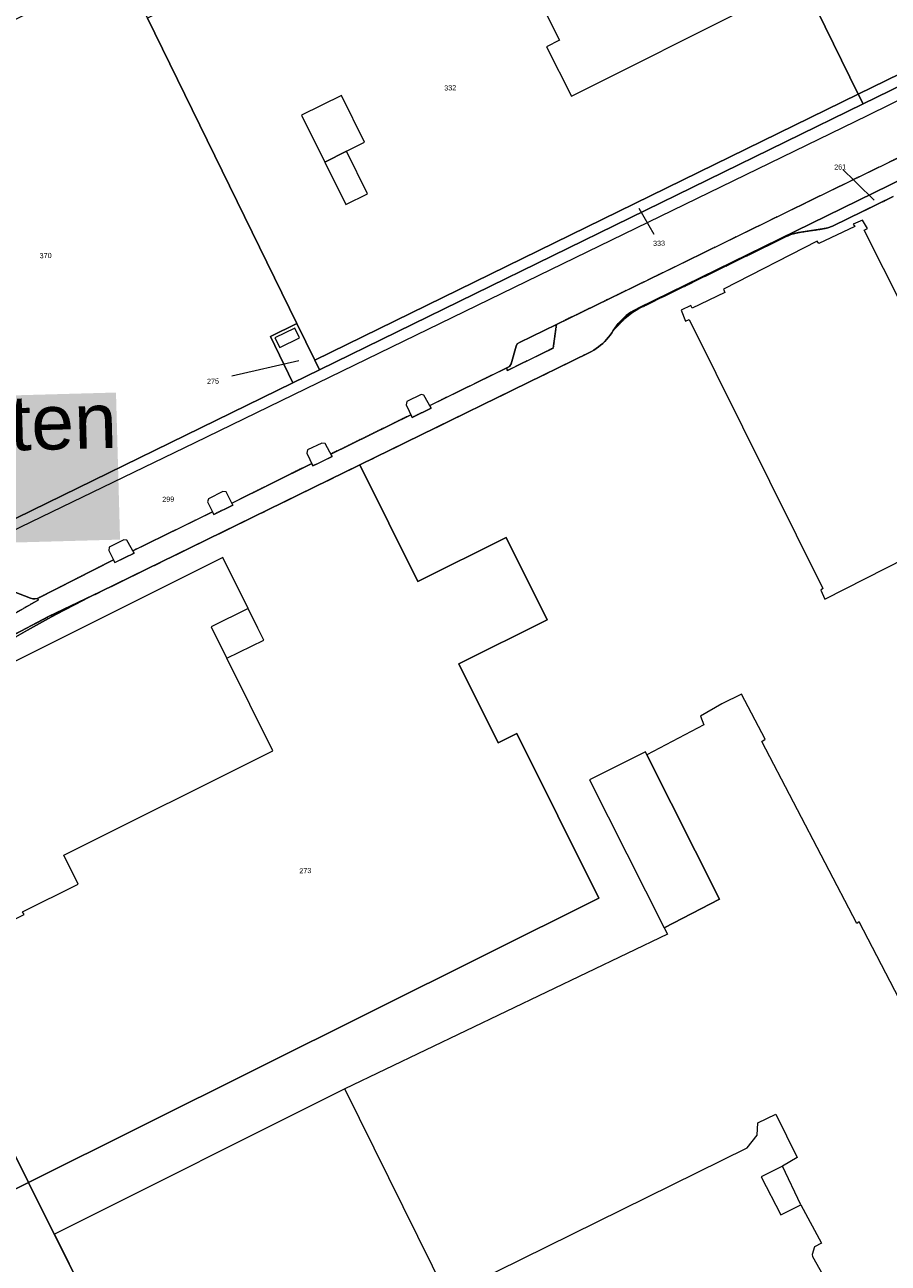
# Model space of a CAD drawing. Header units: millimetres. Extents: x -191 to 81095, y -508122 to 28741.
# Tile 146 of 251: x 5502 to 5620, y 9925 to 10093. Entities that reach past the tile are written whole.
import ezdxf

# ---------------------------------------------------------------- set-up
doc = ezdxf.new("R2010")
doc.units = ezdxf.units.MM
doc.linetypes.add('VE22-087 DB - VST Hervest-Dorsten ALK VA2736$0$1', pattern=[0])
doc.linetypes.add('VE22-087 DB - VST Hervest-Dorsten ALK VA2736$0$2', pattern=[0.16, 0.06, -0.1])
for name, color, linetype, lineweight in [('VE22-087 DB - VST Hervest-Dorsten ALK VA2736$0$AX_Bauteil', 7, 'VE22-087 DB - VST Hervest-Dorsten ALK VA2736$0$1', 18), ('VE22-087 DB - VST Hervest-Dorsten ALK VA2736$0$AX_Flurstueck', 9, 'VE22-087 DB - VST Hervest-Dorsten ALK VA2736$0$1', 18), ('VE22-087 DB - VST Hervest-Dorsten ALK VA2736$0$AX_Gebaeude', 7, 'VE22-087 DB - VST Hervest-Dorsten ALK VA2736$0$1', 18), ('VE22-087 DB - VST Hervest-Dorsten ALK VA2736$0$AX_IndustrieUndGewerbeflaeche', 7, 'VE22-087 DB - VST Hervest-Dorsten ALK VA2736$0$1', 18), ('VE22-087 DB - VST Hervest-Dorsten ALK VA2736$0$AX_Strassenverkehr', 7, 'VE22-087 DB - VST Hervest-Dorsten ALK VA2736$0$1', 18), ('VE22-087 DB - VST Hervest-Dorsten ALK VA2736$0$AX_Strassenverkehrsanlage', 7, 'VE22-087 DB - VST Hervest-Dorsten ALK VA2736$0$1', 18), ('VE22-087 DB - VST Hervest-Dorsten ALK VA2736$0$AX_Vegetationsmerkmal', 7, 'VE22-087 DB - VST Hervest-Dorsten ALK VA2736$0$1', 18), ('VE22-087 DB - VST Hervest-Dorsten ALK VA2736$0$AX_Weg', 7, 'VE22-087 DB - VST Hervest-Dorsten ALK VA2736$0$1', 18), ('VE22-087 DB - VST Hervest-Dorsten ALK VA2736$0$Flurgrenzen', 9, 'VE22-087 DB - VST Hervest-Dorsten ALK VA2736$0$1', 18)]:
    doc.layers.add(name, color=color, linetype=linetype, lineweight=lineweight)
doc.layers.add('XREF ALK Kataster', color=251, linetype='Continuous')
doc.styles.add('VE22-087 DB - VST Hervest-Dorsten ALK VA2736$0$0', font='arial.ttf')

# ---------------------------------------------------------------- blocks, each defined once
blk = doc.blocks.new('VE22-087 DB - VST Hervest-Dorsten ALK VA2736')
at = {"layer": 'VE22-087 DB - VST Hervest-Dorsten ALK VA2736$0$AX_Bauteil', "color": 7, "linetype": 'VE22-087 DB - VST Hervest-Dorsten ALK VA2736$0$1', "lineweight": 13, "ltscale": 0.5}
for points in [[(5532.86, 10013.9, 0), (5527.84, 10011.41, 0), (5529.18, 10008.73, 0), (5529.98, 10007.12, 0), (5535, 10009.59, 0), (5534.2, 10011.2, 0)], [(5527.84, 10011.41, 0), (5529.18, 10008.73, 0), (5529.98, 10007.12, 0), (5535, 10009.59, 0), (5534.2, 10011.2, 0), (5532.86, 10013.9, 0)], [(5546.05, 9948.59, 0), (5506.52, 9928.81, 0), (5512.54, 9916.73, 0), (5514.47, 9912.85, 0), (5520.47, 9900.83, 0), (5559.97, 9920.43, 0)], [(5605.56, 9938.07, 0), (5602.69, 9936.63, 0), (5605.34, 9931.43, 0), (5608.05, 9932.8, 0)]]:
    blk.add_polyline3d(points, close=True, dxfattribs=at)
at = {"layer": 'VE22-087 DB - VST Hervest-Dorsten ALK VA2736$0$AX_Flurstueck', "linetype": 'VE22-087 DB - VST Hervest-Dorsten ALK VA2736$0$1', "lineweight": 13, "ltscale": 0.5}
for points in [[(5631.28, 10148.99, 0), (5590.44, 10129.01, 0), (5589, 10128.31, 0), (5592.67, 10120.81, 0), (5596.78, 10122.81, 0), (5615.88, 10083.81, 0), (5654.04, 10102.48, 0)], [(5589, 10128.31, 0), (5519.17, 10094.15, 0), (5539.5, 10052.62, 0), (5541.94, 10047.64, 0), (5615.88, 10083.81, 0), (5596.78, 10122.81, 0), (5592.67, 10120.81, 0)], [(5654.04, 10102.48, 0), (5615.88, 10083.81, 0), (5616.54, 10082.48, 0), (5633.19, 10090.62, 0), (5638.49, 10093.29, 0), (5643.64, 10096.15, 0), (5648.76, 10099.36, 0)], [(5515.74, 10101.16, 0), (5466.4, 10076.85, 0), (5493.22, 10022.42, 0), (5494.71, 10023.05, 0), (5495.41, 10023.38, 0), (5499.3, 10025.19, 0), (5538.97, 10044.57, 0), (5535.9, 10050.86, 0), (5539.5, 10052.62, 0), (5519.17, 10094.15, 0)], [(5615.88, 10083.81, 0), (5541.94, 10047.64, 0), (5542.58, 10046.34, 0), (5616.54, 10082.48, 0)], [(5539.5, 10052.62, 0), (5535.9, 10050.86, 0), (5538.97, 10044.57, 0), (5542.58, 10046.34, 0), (5541.94, 10047.64, 0)], [(5512.76, 10016.15, 0), (5505.74, 10012.78, 0), (5500.4, 10010, 0), (5497.81, 10008.52, 0), (5494.41, 10006.39, 0), (5491.03, 10004.27, 0), (5488.48, 10002.75, 0), (5490.09, 10003.61, 0), (5491.7, 10004.49, 0), (5493.29, 10005.39, 0), (5494.89, 10006.3, 0), (5496.47, 10007.22, 0), (5498.05, 10008.15, 0), (5499.65, 10009.1, 0), (5501.26, 10010.04, 0), (5502.87, 10010.96, 0), (5504.5, 10011.86, 0), (5506.14, 10012.75, 0), (5507.78, 10013.62, 0), (5509.43, 10014.48, 0), (5511.09, 10015.33, 0)]]:
    blk.add_polyline3d(points, close=True, dxfattribs=at)
for points in [[(5638.49, 10093.29, 0), (5633.19, 10090.62, 0), (5616.54, 10082.48, 0), (5542.58, 10046.34, 0), (5538.97, 10044.57, 0), (5499.3, 10025.19, 0)], [(5500.4, 10010, 0), (5505.74, 10012.78, 0), (5512.76, 10016.15, 0), (5548.07, 10033.42, 0), (5579.24, 10048.66, 0), (5579.57, 10048.83, 0), (5579.9, 10049.02, 0), (5580.22, 10049.23, 0), (5580.53, 10049.45, 0), (5580.83, 10049.68, 0), (5581.11, 10049.93, 0), (5581.39, 10050.19, 0), (5581.65, 10050.47, 0), (5581.89, 10050.76, 0), (5582.13, 10051.05, 0), (5582.35, 10051.36, 0), (5582.55, 10051.68, 0), (5582.76, 10052, 0), (5582.99, 10052.32, 0), (5583.23, 10052.62, 0), (5583.48, 10052.91, 0), (5583.75, 10053.19, 0), (5584.03, 10053.45, 0), (5584.32, 10053.7, 0), (5584.63, 10053.94, 0), (5584.94, 10054.16, 0), (5585.27, 10054.36, 0), (5585.61, 10054.55, 0), (5585.95, 10054.72, 0), (5622.27, 10072.49, 0)], [(5618.05, 10069.41, 0), (5613.42, 10073.92, 0)], [(5622.27, 10072.49, 0), (5585.95, 10054.72, 0), (5585.61, 10054.55, 0), (5585.27, 10054.36, 0), (5584.94, 10054.16, 0), (5584.63, 10053.94, 0), (5584.32, 10053.7, 0), (5584.03, 10053.45, 0), (5583.75, 10053.19, 0), (5583.48, 10052.91, 0), (5583.23, 10052.62, 0), (5582.99, 10052.32, 0), (5582.76, 10052, 0), (5582.55, 10051.68, 0), (5584.13, 10053.3, 0), (5585.08, 10054.09, 0), (5586.03, 10054.66, 0), (5605.9, 10064.36, 0), (5606.77, 10064.77, 0), (5607.77, 10065.01, 0), (5611.02, 10065.49, 0), (5611.73, 10065.64, 0), (5612.37, 10065.88, 0), (5620.61, 10069.88, 0)], [(5620.61, 10069.88, 0), (5612.37, 10065.88, 0), (5611.73, 10065.64, 0), (5611.02, 10065.49, 0), (5607.77, 10065.01, 0), (5606.77, 10064.77, 0), (5605.9, 10064.36, 0), (5586.03, 10054.66, 0), (5585.08, 10054.09, 0), (5584.13, 10053.3, 0), (5582.55, 10051.68, 0), (5582.35, 10051.36, 0), (5582.13, 10051.05, 0), (5581.89, 10050.76, 0), (5581.65, 10050.47, 0), (5581.39, 10050.19, 0), (5581.11, 10049.93, 0), (5580.83, 10049.68, 0), (5580.53, 10049.45, 0), (5580.22, 10049.23, 0), (5579.9, 10049.02, 0), (5579.57, 10048.83, 0), (5579.24, 10048.66, 0), (5548.07, 10033.42, 0), (5555.98, 10017.56, 0), (5567.99, 10023.55, 0), (5573.56, 10012.35, 0), (5561.56, 10006.36, 0), (5566.91, 9995.63, 0), (5569.44, 9996.89, 0), (5580.59, 9974.52, 0), (5503.01, 9935.85, 0), (5527.65, 9886.41, 0)], [(5586.01, 10068.32, 0), (5588.06, 10064.77, 0)], [(5539.78, 10047.57, 0), (5530.66, 10045.46, 0)], [(5474.89, 9992.28, 0), (5503.01, 9935.85, 0), (5580.59, 9974.52, 0), (5569.44, 9996.89, 0), (5566.91, 9995.63, 0), (5561.56, 10006.36, 0), (5573.56, 10012.35, 0), (5567.99, 10023.55, 0), (5555.98, 10017.56, 0), (5548.07, 10033.42, 0), (5512.76, 10016.15, 0), (5511.09, 10015.33, 0), (5509.43, 10014.48, 0), (5507.78, 10013.62, 0), (5506.14, 10012.75, 0), (5504.5, 10011.86, 0), (5502.87, 10010.96, 0), (5501.26, 10010.04, 0)], [(5497.69, 9933.19, 0), (5503.01, 9935.85, 0), (5474.89, 9992.28, 0)], [(5527.65, 9886.41, 0), (5503.01, 9935.85, 0), (5497.69, 9933.19, 0)]]:
    blk.add_polyline3d(points, dxfattribs=at)
at = {"layer": 'VE22-087 DB - VST Hervest-Dorsten ALK VA2736$0$AX_Gebaeude', "color": 7, "linetype": 'VE22-087 DB - VST Hervest-Dorsten ALK VA2736$0$1', "lineweight": 13, "ltscale": 0.5}
for points in [[(5594.64, 10110.03, 0), (5591.26, 10116.76, 0), (5566.46, 10104.32, 0), (5569.81, 10097.62, 0), (5571.55, 10098.49, 0), (5575.22, 10091.14, 0), (5573.48, 10090.27, 0), (5576.86, 10083.53, 0), (5601.69, 10095.96, 0), (5598.31, 10102.69, 0), (5596.6, 10101.83, 0), (5592.9, 10109.16, 0)], [(5545.57, 10083.63, 0), (5540.13, 10080.94, 0), (5543.29, 10074.59, 0), (5546.24, 10076.05, 0), (5548.72, 10077.27, 0)], [(5546.24, 10076.05, 0), (5543.29, 10074.59, 0), (5546.17, 10068.8, 0), (5549.11, 10070.26, 0)], [(5611.35, 10015.17, 0), (5636.21, 10027.8, 0), (5635.46, 10029.19, 0), (5635.08, 10028.84, 0), (5616.69, 10065.32, 0), (5617.12, 10065.56, 0), (5616.47, 10066.69, 0), (5615.21, 10066.14, 0), (5615.42, 10065.81, 0), (5610.54, 10063.49, 0), (5610.31, 10063.83, 0), (5597.54, 10057.3, 0), (5597.71, 10056.86, 0), (5593.29, 10054.72, 0), (5593.1, 10055.06, 0), (5591.78, 10054.43, 0), (5592.4, 10052.97, 0), (5592.86, 10053.2, 0), (5611.04, 10016.61, 0), (5610.79, 10016.38, 0)], [(5536.52, 10050.69, 0), (5537.18, 10049.35, 0), (5539.87, 10050.67, 0), (5539.21, 10052.02, 0)], [(5486.07, 9980.44, 0), (5481.82, 9978.33, 0), (5488.3, 9965.3, 0), (5502.39, 9972.27, 0), (5502.19, 9972.64, 0), (5509.74, 9976.39, 0), (5507.8, 9980.36, 0), (5536.25, 9994.55, 0), (5529.98, 10007.12, 0), (5535, 10009.59, 0), (5534.2, 10011.2, 0), (5532.86, 10013.9, 0), (5529.43, 10020.81, 0), (5476.22, 9994.28, 0), (5479.67, 9987.4, 0), (5482.02, 9988.57, 0)], [(5586.92, 9994.41, 0), (5579.34, 9990.58, 0), (5589.49, 9970.48, 0), (5597.01, 9974.36, 0), (5587.13, 9994, 0)]]:
    blk.add_polyline3d(points, close=True, dxfattribs=at)
at = {"layer": 'VE22-087 DB - VST Hervest-Dorsten ALK VA2736$0$AX_IndustrieUndGewerbeflaeche', "color": 253, "linetype": 'VE22-087 DB - VST Hervest-Dorsten ALK VA2736$0$1', "lineweight": 13, "ltscale": 0.5, "true_color": 0x999999}
blk.add_polyline3d([(5539.5, 10052.62, 0), (5535.9, 10050.86, 0), (5538.97, 10044.57, 0), (5542.58, 10046.34, 0), (5541.94, 10047.64, 0)], close=True, dxfattribs=at)
at = {"layer": 'VE22-087 DB - VST Hervest-Dorsten ALK VA2736$0$AX_Strassenverkehr', "color": 253, "linetype": 'VE22-087 DB - VST Hervest-Dorsten ALK VA2736$0$1', "lineweight": 13, "ltscale": 0.5, "true_color": 0x999999}
for points in [[(5574.83, 10052.52, 0), (5569.79, 10050.05, 0), (5569.48, 10049.87, 0), (5569.34, 10049.55, 0), (5568.64, 10047.15, 0), (5568.44, 10046.79, 0), (5568.05, 10046.6, 0), (5568.14, 10046.23, 0), (5574.39, 10049.3, 0)], [(5500.67, 10016.19, 0), (5500.3, 10016.1, 0), (5499.21, 10015.55, 0), (5496.35, 10013.91, 0), (5493.55, 10012.18, 0), (5487.88, 10008.64, 0), (5483.94, 10006.45, 0), (5478.77, 10003.94, 0), (5479.93, 10001.56, 0), (5496.1, 10010.35, 0), (5504.34, 10015.05, 0), (5504.2, 10015.26, 0), (5503.84, 10015.21, 0), (5503.58, 10015.21, 0), (5503.26, 10015.27, 0), (5501.05, 10016.17, 0)]]:
    blk.add_polyline3d(points, close=True, dxfattribs=at)
at = {"layer": 'VE22-087 DB - VST Hervest-Dorsten ALK VA2736$0$AX_Strassenverkehrsanlage', "color": 7, "linetype": 'VE22-087 DB - VST Hervest-Dorsten ALK VA2736$0$1', "lineweight": 13, "ltscale": 0.5, "true_color": 0xf7f7f0}
for points in [[(5557.58, 10041.47, 0), (5568.05, 10046.6, 0)], [(5544.12, 10034.89, 0), (5555.01, 10040.23, 0)], [(5530.65, 10028.2, 0), (5541.53, 10033.61, 0)], [(5517.21, 10021.74, 0), (5528.03, 10027.01, 0)], [(5504.2, 10015.26, 0), (5514.54, 10020.52, 0)]]:
    blk.add_polyline3d(points, dxfattribs=at)
at = {"layer": 'VE22-087 DB - VST Hervest-Dorsten ALK VA2736$0$AX_Vegetationsmerkmal', "color": 7, "linetype": 'VE22-087 DB - VST Hervest-Dorsten ALK VA2736$0$1', "lineweight": 13, "ltscale": 0.5}
for points in [[(5556.42, 10042.98, 0), (5554.45, 10042.05, 0), (5554.39, 10041.58, 0), (5555.18, 10039.86, 0), (5557.78, 10041.12, 0), (5556.79, 10042.91, 0)], [(5542.9, 10036.37, 0), (5540.95, 10035.45, 0), (5540.86, 10035.01, 0), (5541.69, 10033.26, 0), (5544.3, 10034.54, 0), (5543.37, 10036.34, 0)], [(5529.44, 10029.8, 0), (5527.48, 10028.81, 0), (5527.36, 10028.37, 0), (5528.2, 10026.68, 0), (5530.78, 10027.93, 0), (5529.9, 10029.75, 0)], [(5515.97, 10023.24, 0), (5513.97, 10022.21, 0), (5513.91, 10021.79, 0), (5514.74, 10020.12, 0), (5517.39, 10021.42, 0), (5516.36, 10023.19, 0)]]:
    blk.add_polyline3d(points, close=True, dxfattribs=at)
at = {"layer": 'VE22-087 DB - VST Hervest-Dorsten ALK VA2736$0$Flurgrenzen', "insert": (5417.7, 10040.55), "char_height": 7.5, "attachment_point": 1, "rotation": 1.5895, "style": 'VE22-087 DB - VST Hervest-Dorsten ALK VA2736$0$0', "bg_fill": 1, "box_fill_scale": 1, "bg_fill_color": 7, "bg_fill_true_color": 16777215, "bg_fill_transparency": 0}
blk.add_mtext('Gemarkung: Dorsten\\PFlur: 23', dxfattribs=at)
at = {"layer": 'VE22-087 DB - VST Hervest-Dorsten ALK VA2736$0$AX_Flurstueck', "char_height": 0.7, "attachment_point": 2, "rotation": 1.5895, "style": 'VE22-087 DB - VST Hervest-Dorsten ALK VA2736$0$0', "bg_fill": 3, "box_fill_scale": 1, "bg_fill_color": 256, "bg_fill_transparency": 0}
for s, insert in [('332', (5560.36, 10085.03)), ('261', (5613.41, 10074.26)), ('333', (5588.77, 10063.89)), ('370', (5505.32, 10062.22)), ('275', (5528.09, 10045.14)), ('299', (5522, 10029.09)), ('273', (5540.65, 9978.59))]:
    blk.add_mtext(s, dxfattribs=dict(at, insert=insert))
at = {"layer": 'VE22-087 DB - VST Hervest-Dorsten ALK VA2736$0$AX_Gebaeude', "color": 7, "linetype": 'VE22-087 DB - VST Hervest-Dorsten ALK VA2736$0$1', "lineweight": 13, "ltscale": 0.5}
for points in [[(5559.97, 9920.43, 0), (5600.78, 9940.54, 0), (5602.15, 9942.26, 0), (5602.23, 9943.97, 0), (5604.68, 9945.12, 0), (5607.56, 9939.22, 0), (5605.56, 9938.07, 0), (5602.69, 9936.63, 0), (5605.34, 9931.43, 0), (5608.05, 9932.8, 0), (5610.87, 9927.59, 0), (5609.92, 9927.08, 0), (5609.63, 9926.04, 0), (5609.64, 9925.76, 0), (5611.07, 9923.3, 0)], [(5639.86, 9923.22, 0), (5626.79, 9948.88, 0), (5627.12, 9949.04, 0), (5624.78, 9953.28, 0), (5625.24, 9953.45, 0), (5623.25, 9957.3, 0), (5616.02, 9971.28, 0), (5615.71, 9971.07, 0), (5602.76, 9995.81, 0), (5603.21, 9996.11, 0), (5600, 10002.22, 0), (5597.34, 10000.92, 0), (5594.42, 9999.24, 0), (5594.88, 9998.06, 0), (5587.13, 9994, 0), (5597.01, 9974.36, 0), (5589.49, 9970.48, 0), (5589.94, 9969.59, 0), (5546.05, 9948.59, 0), (5506.52, 9928.81, 0), (5512.54, 9916.73, 0)]]:
    blk.add_polyline3d(points, dxfattribs=at)
at = {"layer": 'VE22-087 DB - VST Hervest-Dorsten ALK VA2736$0$AX_IndustrieUndGewerbeflaeche', "color": 253, "linetype": 'VE22-087 DB - VST Hervest-Dorsten ALK VA2736$0$1', "lineweight": 13, "ltscale": 0.5, "true_color": 0x999999}
for points in [[(5499.3, 10025.19, 0), (5538.97, 10044.57, 0), (5535.9, 10050.86, 0), (5539.5, 10052.62, 0), (5519.17, 10094.15, 0)], [(5620.61, 10069.88, 0), (5612.37, 10065.88, 0), (5611.73, 10065.64, 0), (5611.02, 10065.49, 0), (5607.77, 10065.01, 0), (5606.77, 10064.77, 0), (5605.9, 10064.36, 0), (5586.03, 10054.66, 0), (5585.08, 10054.09, 0), (5584.13, 10053.3, 0), (5582.55, 10051.68, 0), (5582.35, 10051.36, 0), (5582.13, 10051.05, 0), (5581.89, 10050.76, 0), (5581.65, 10050.47, 0), (5581.39, 10050.19, 0), (5581.11, 10049.93, 0), (5580.83, 10049.68, 0), (5580.53, 10049.45, 0), (5580.22, 10049.23, 0), (5579.9, 10049.02, 0), (5579.57, 10048.83, 0), (5579.24, 10048.66, 0), (5548.07, 10033.42, 0), (5555.98, 10017.56, 0), (5567.99, 10023.55, 0), (5573.56, 10012.35, 0), (5561.56, 10006.36, 0), (5566.91, 9995.63, 0), (5569.44, 9996.89, 0), (5580.59, 9974.52, 0), (5503.01, 9935.85, 0), (5497.69, 9933.19, 0)], [(5497.69, 9933.19, 0), (5503.01, 9935.85, 0), (5580.59, 9974.52, 0), (5569.44, 9996.89, 0), (5566.91, 9995.63, 0), (5561.56, 10006.36, 0), (5573.56, 10012.35, 0), (5567.99, 10023.55, 0), (5555.98, 10017.56, 0), (5548.07, 10033.42, 0), (5512.76, 10016.15, 0), (5505.74, 10012.78, 0), (5500.4, 10010, 0)]]:
    blk.add_polyline3d(points, dxfattribs=at)
at = {"layer": 'VE22-087 DB - VST Hervest-Dorsten ALK VA2736$0$AX_Strassenverkehr', "color": 253, "linetype": 'VE22-087 DB - VST Hervest-Dorsten ALK VA2736$0$1', "lineweight": 13, "ltscale": 0.5, "true_color": 0x999999}
for points in [[(5638.49, 10093.29, 0), (5633.19, 10090.62, 0), (5616.54, 10082.48, 0), (5542.58, 10046.34, 0), (5538.97, 10044.57, 0), (5499.3, 10025.19, 0)], [(5501.05, 10016.17, 0), (5503.26, 10015.27, 0), (5503.58, 10015.21, 0), (5503.84, 10015.21, 0), (5504.2, 10015.26, 0), (5514.54, 10020.52, 0), (5514.74, 10020.12, 0), (5517.39, 10021.42, 0), (5517.21, 10021.74, 0), (5528.03, 10027.01, 0), (5528.2, 10026.68, 0), (5530.78, 10027.93, 0), (5530.65, 10028.2, 0), (5541.53, 10033.61, 0), (5541.69, 10033.26, 0), (5544.3, 10034.54, 0), (5544.12, 10034.89, 0), (5555.01, 10040.23, 0), (5555.18, 10039.86, 0), (5557.78, 10041.12, 0), (5557.58, 10041.47, 0), (5568.05, 10046.6, 0), (5568.44, 10046.79, 0), (5568.64, 10047.15, 0), (5569.34, 10049.55, 0), (5569.48, 10049.87, 0), (5569.79, 10050.05, 0), (5574.83, 10052.52, 0), (5590.92, 10060.33, 0), (5610.03, 10069.66, 0), (5627.75, 10078.29, 0)]]:
    blk.add_polyline3d(points, dxfattribs=at)
at = {"layer": 'VE22-087 DB - VST Hervest-Dorsten ALK VA2736$0$AX_Strassenverkehrsanlage', "color": 7, "linetype": 'VE22-087 DB - VST Hervest-Dorsten ALK VA2736$0$1', "lineweight": 13, "ltscale": 0.5, "true_color": 0xf7f7f0}
for points in [[(5494.97, 10021.63, 0), (5525.66, 10036.46, 0), (5574.05, 10059.96, 0), (5617.15, 10080.92, 0), (5642.28, 10093.3, 0), (5648.86, 10097.26, 0), (5652.18, 10099.35, 0), (5654.48, 10100.88, 0), (5656.35, 10101.99, 0), (5660.48, 10103.89, 0)], [(5574.83, 10052.52, 0), (5590.92, 10060.33, 0), (5610.03, 10069.66, 0), (5627.75, 10078.29, 0), (5640.36, 10084.32, 0), (5648.83, 10087.97, 0), (5658.77, 10092.22, 0)]]:
    blk.add_polyline3d(points, dxfattribs=at)
at = {"layer": 'VE22-087 DB - VST Hervest-Dorsten ALK VA2736$0$AX_Weg', "color": 7, "linetype": 'VE22-087 DB - VST Hervest-Dorsten ALK VA2736$0$2', "lineweight": 13, "ltscale": 0.5}
for points in [[(5627.75, 10078.29, 0), (5610.03, 10069.66, 0), (5590.92, 10060.33, 0), (5574.83, 10052.52, 0), (5574.39, 10049.3, 0), (5568.14, 10046.23, 0), (5568.05, 10046.6, 0), (5557.58, 10041.47, 0), (5557.78, 10041.12, 0), (5555.18, 10039.86, 0), (5555.01, 10040.23, 0), (5544.12, 10034.89, 0), (5544.3, 10034.54, 0), (5541.69, 10033.26, 0), (5541.53, 10033.61, 0), (5530.65, 10028.2, 0), (5530.78, 10027.93, 0), (5528.2, 10026.68, 0), (5528.03, 10027.01, 0), (5517.21, 10021.74, 0), (5517.39, 10021.42, 0), (5514.74, 10020.12, 0), (5514.54, 10020.52, 0), (5504.2, 10015.26, 0), (5504.34, 10015.05, 0), (5496.1, 10010.35, 0)], [(5500.4, 10010, 0), (5505.74, 10012.78, 0), (5512.76, 10016.15, 0), (5548.07, 10033.42, 0), (5579.24, 10048.66, 0), (5579.57, 10048.83, 0), (5579.9, 10049.02, 0), (5580.22, 10049.23, 0), (5580.53, 10049.45, 0), (5580.83, 10049.68, 0), (5581.11, 10049.93, 0), (5581.39, 10050.19, 0), (5581.65, 10050.47, 0), (5581.89, 10050.76, 0), (5582.13, 10051.05, 0), (5582.35, 10051.36, 0), (5582.55, 10051.68, 0), (5584.13, 10053.3, 0), (5585.08, 10054.09, 0), (5586.03, 10054.66, 0), (5605.9, 10064.36, 0), (5606.77, 10064.77, 0), (5607.77, 10065.01, 0), (5611.02, 10065.49, 0), (5611.73, 10065.64, 0), (5612.37, 10065.88, 0), (5620.61, 10069.88, 0)]]:
    blk.add_polyline3d(points, dxfattribs=at)

msp = doc.modelspace()

# ---------------------------------------------------------------- block references
at = {"layer": 'XREF ALK Kataster', "color": 251}
msp.add_blockref('VE22-087 DB - VST Hervest-Dorsten ALK VA2736', (0, 0), dxfattribs=at)

doc.saveas('drawing.dxf')
